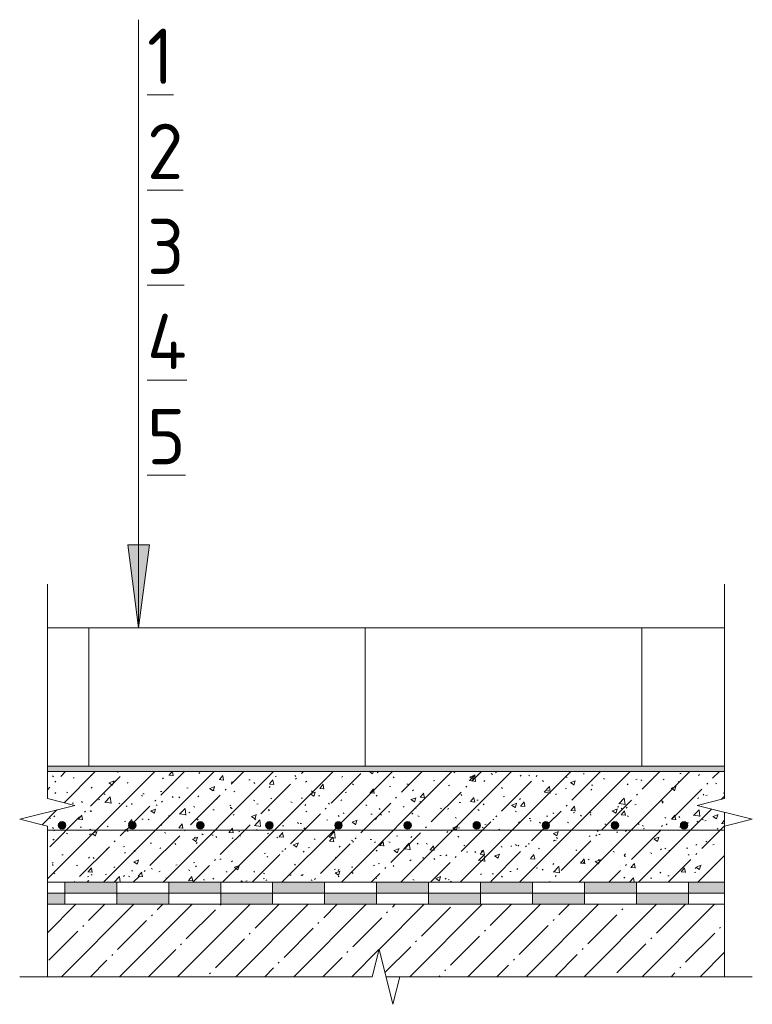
# Model space of a CAD drawing. Header units: millimetres. Extents: x 786 to 42540, y -7760 to 3796.
# Tile 15 of 256: x 4011 to 4276, y 3406 to 3762. Entities that reach past the tile are written whole.
import ezdxf

# ---------------------------------------------------------------- set-up
doc = ezdxf.new("R2010")
doc.units = ezdxf.units.MM
for name, color, linetype, lineweight in [('A-ANNO-NOTE', 7, 'Continuous', 5), ('A-DETL', 7, 'Continuous', 25), ('A-DETL-GENF', 7, 'Continuous', 13), ('G-ANNO-TEXT', 7, 'Continuous', 5)]:
    doc.layers.add(name, color=color, linetype=linetype, lineweight=lineweight)
doc.styles.add('GOST Common_1', font='GOST_Common.ttf', dxfattribs={"height": 20})
pattern_1 = [(0, (3224.5926, 0), (8.128, 2.032), [0.335, -5.761, 0.335, -5.761, -32.512]), (0, (3224.5926, 0), (8.128, 2.032), [-12.192, 0.335, -11.857, 0.335, -5.761, -14.224]), (0, (3224.5926, 0), (8.128, 2.032), [-30.48, 0.335, -3.729, 0.335, -9.825]), (120, (3227.6406, 1.016), (-5.8237636, 6.0230545), [0.335, -5.761, 0.335, -5.761, -32.512]), (120, (3227.6406, 1.016), (-5.8237636, 6.0230545), [-12.192, 0.335, -11.857, 0.335, -5.761, -14.224]), (120, (3227.6406, 1.016), (-5.8237636, 6.0230545), [-30.48, 0.335, -3.729, 0.335, -9.825]), (240, (3228.6566, 5.08), (-2.3042364, -8.0550545), [0.335, -5.761, 0.335, -5.761, -32.512]), (240, (3228.6566, 5.08), (-2.3042364, -8.0550545), [-12.192, 0.335, -11.857, 0.335, -5.761, -14.224]), (240, (3228.6566, 5.08), (-2.3042364, -8.0550545), [-30.48, 0.335, -3.729, 0.335, -9.825])]

# ---------------------------------------------------------------- blocks, each defined once
blk = doc.blocks.new('Линия разрыва - М 1_5-7660913-Пол_Тип 3_-2__брусчатка_рампа')
at = {"layer": 'A-DETL-GENF', "lineweight": 5}
for p, q in [((796.43, 3550.64), (796.43, 3558.14)), ((796.43, 3480.64), (796.43, 3550.64)), ((806.43, 3478.14), (796.43, 3480.64)), ((786.43, 3473.14), (806.43, 3478.14)), ((796.43, 3470.64), (786.43, 3473.14)), ((796.43, 3416.19), (796.43, 3470.64))]:
    blk.add_line(p, q, dxfattribs=at)
blk = doc.blocks.new('Линия разрыва - М 1_5-7660802-Пол_Тип 3_-2__брусчатка_рампа')
at = {"layer": 'A-DETL-GENF', "lineweight": 5}
for p, q in [((1041.43, 3550.64), (1041.43, 3558.14)), ((1041.43, 3550.64), (1041.43, 3480.64)), ((1041.43, 3480.64), (1031.43, 3478.14)), ((1031.43, 3478.14), (1051.43, 3473.14)), ((1051.43, 3473.14), (1041.43, 3470.64)), ((1041.43, 3470.64), (1041.43, 3416.19))]:
    blk.add_line(p, q, dxfattribs=at)
blk = doc.blocks.new('Линия разрыва - М 1_5-5780434-Пол_Тип 3_-2__брусчатка_рампа')
at = {"layer": 'A-DETL-GENF', "lineweight": 5}
for p, q in [((916.43, 3426.19), (913.93, 3416.19)), ((921.43, 3406.19), (916.43, 3426.19)), ((793.93, 3416.19), (786.43, 3416.19)), ((913.93, 3416.19), (793.93, 3416.19)), ((923.93, 3416.19), (921.43, 3406.19)), ((1043.93, 3416.19), (923.93, 3416.19)), ((1043.93, 3416.19), (1051.43, 3416.19))]:
    blk.add_line(p, q, dxfattribs=at)
blk = doc.blocks.new('Стрелка 15гр_черная - Стрелка 15гр_ черная-5807134-Пол_Тип 3_-2__брусчатка_рампа')
at = {"layer": 'A-ANNO-NOTE'}
blk.add_hatch(color=256, dxfattribs=at).paths.add_polyline_path([(825.49, 3572.39), (833.39, 3572.39), (829.44, 3542.39)])
for p, q in [((829.44, 3542.39), (829.44, 3762.39)), ((829.44, 3542.39), (825.49, 3572.39)), ((825.49, 3572.39), (833.39, 3572.39)), ((825.49, 3572.39), (829.44, 3542.39)), ((833.39, 3572.39), (825.49, 3572.39)), ((829.44, 3542.39), (833.39, 3572.39)), ((829.44, 3542.39), (833.39, 3572.39))]:
    blk.add_line(p, q, dxfattribs=at)

msp = doc.modelspace()

# ---------------------------------------------------------------- hatches: boundary and pattern name
at = {"layer": 'A-DETL-GENF', "lineweight": 5}
h = msp.add_hatch(dxfattribs=at)
h.set_pattern_fill('FP_3', color=256, style=0, pattern_type=2)
h.set_pattern_definition(pattern_1)
h.paths.add_polyline_path([(4143.36, 3490.39), (4266.02, 3490.39), (4266.02, 3492.39), (4021.02, 3492.39), (4021.02, 3490.39), (4053.22, 3490.39)])
h = msp.add_hatch(dxfattribs=at)
h.set_pattern_fill('FP_3', color=256, style=0, pattern_type=2)
h.set_pattern_definition(pattern_1)
h.paths.add_polyline_path([(4143.36, 3490.39), (4266.02, 3490.39), (4266.02, 3492.39), (4021.02, 3492.39), (4021.02, 3490.39), (4053.22, 3490.39)])
h = msp.add_hatch(dxfattribs=at)
h.set_pattern_fill('FP_2', color=256, style=0, pattern_type=2)
h.set_pattern_definition([(45, (3224.593, 0), (-10.74944, 10.74944), [15.202, -2.534, 0.507, -2.534]), (45, (3224.593, 10.743), (-10.74944, 10.74944), []), (50, (3224.593, 0), (18.17249, -1.59005), [1.9, -20.903]), (355, (3224.593, 0), (-3.51537, 19.05791), [1.52, -16.722]), (100.451, (3226.107, -0.132), (14.65764, 17.4676), [1.615, -17.764]), (46.184, (3224.593, 5.067), (27.04027, -4.19391), [2.85, -31.354]), (96.636, (3226.846, 4.718), (23.6805, 24.6809), [2.422, -26.647]), (351.184, (3224.593, 5.067), (23.68146, 24.68113), [2.28, -25.083]), (21, (3227.127, 3.8), (15.123144, -10.20089), [1.9, -20.903]), (326, (3227.127, 3.8), (6.16484, 18.37271), [1.52, -16.722]), (71.451, (3228.387, 2.95), (21.28832, 8.17134), [1.615, -17.764]), (37.5, (3224.5926, 0), (0.308063, 8.434498), [0.478, -16.042, 0.478, -16.498, -16.785]), (37.5, (3224.5926, 0), (0.308063, 8.434498), [-33.495, 0.478, -16.308]), (7.5, (3224.593, 0), (6.665607, 9.993532), [0.478, -9.201, 0.478, -15.662, -6.397]), (7.5, (3224.593, 0), (6.665607, 9.993532), [-25.818, 0.478, -5.92]), (327.5, (3218.9426, 0), (13.525065, -0.571517), [0.478, -5.856, 0.478, -19.285, -26.223]), (327.5, (3218.9426, 0), (13.525065, -0.571517), [-26.097, 0.478, -25.746]), (317.5, (3216.409, 0), (14.7753, 2.536293), [0.478, -7.757, 0.478, -12.647, -18.622]), (317.5, (3216.409, 0), (14.7753, 2.536293), [-21.359, 0.478, -18.145])])
h.paths.add_polyline_path([(4143.36, 3450.39), (4266.02, 3450.39), (4266.02, 3475.64), (4256.02, 3478.14), (4266.02, 3480.64), (4266.02, 3490.39), (4021.02, 3490.39), (4021.02, 3480.64), (4031.02, 3478.14), (4011.02, 3473.14), (4021.02, 3470.64), (4021.02, 3450.39)])
h.paths.add_polyline_path([(4026.34, 3469.59), (4025.66, 3469.77), (4025.17, 3470.27), (4024.99, 3470.94), (4025.17, 3471.61), (4025.66, 3472.11), (4026.34, 3472.29), (4027.01, 3472.11), (4027.5, 3471.61), (4027.68, 3470.94), (4027.5, 3470.27), (4027.01, 3469.77)])
h.paths.add_polyline_path([(4176.34, 3469.59), (4175.66, 3469.77), (4175.17, 3470.27), (4174.99, 3470.94), (4175.17, 3471.61), (4175.66, 3472.11), (4176.34, 3472.29), (4177.01, 3472.11), (4177.5, 3471.61), (4177.68, 3470.94), (4177.5, 3470.27), (4177.01, 3469.77)])
h.paths.add_polyline_path([(4201.34, 3469.59), (4200.66, 3469.77), (4200.17, 3470.27), (4199.99, 3470.94), (4200.17, 3471.61), (4200.66, 3472.11), (4201.34, 3472.29), (4202.01, 3472.11), (4202.5, 3471.61), (4202.68, 3470.94), (4202.5, 3470.27), (4202.01, 3469.77)])
h.paths.add_polyline_path([(4226.34, 3469.59), (4225.66, 3469.77), (4225.17, 3470.27), (4224.99, 3470.94), (4225.17, 3471.61), (4225.66, 3472.11), (4226.34, 3472.29), (4227.01, 3472.11), (4227.5, 3471.61), (4227.68, 3470.94), (4227.5, 3470.27), (4227.01, 3469.77)])
h.paths.add_polyline_path([(4251.34, 3469.59), (4250.66, 3469.77), (4250.17, 3470.27), (4249.99, 3470.94), (4250.17, 3471.61), (4250.66, 3472.11), (4251.34, 3472.29), (4252.01, 3472.11), (4252.5, 3471.61), (4252.68, 3470.94), (4252.5, 3470.27), (4252.01, 3469.77)])
h.paths.add_polyline_path([(4076.34, 3469.59), (4075.66, 3469.77), (4075.17, 3470.27), (4074.99, 3470.94), (4075.17, 3471.61), (4075.66, 3472.11), (4076.34, 3472.29), (4077.01, 3472.11), (4077.5, 3471.61), (4077.68, 3470.94), (4077.5, 3470.27), (4077.01, 3469.77)])
h.paths.add_polyline_path([(4101.34, 3469.59), (4100.66, 3469.77), (4100.17, 3470.27), (4099.99, 3470.94), (4100.17, 3471.61), (4100.66, 3472.11), (4101.34, 3472.29), (4102.01, 3472.11), (4102.5, 3471.61), (4102.68, 3470.94), (4102.5, 3470.27), (4102.01, 3469.77)])
h.paths.add_polyline_path([(4126.34, 3469.59), (4125.66, 3469.77), (4125.17, 3470.27), (4124.99, 3470.94), (4125.17, 3471.61), (4125.66, 3472.11), (4126.34, 3472.29), (4127.01, 3472.11), (4127.5, 3471.61), (4127.68, 3470.94), (4127.5, 3470.27), (4127.01, 3469.77)])
h.paths.add_polyline_path([(4151.34, 3469.59), (4150.66, 3469.77), (4150.17, 3470.27), (4149.99, 3470.94), (4150.17, 3471.61), (4150.66, 3472.11), (4151.34, 3472.29), (4152.01, 3472.11), (4152.5, 3471.61), (4152.68, 3470.94), (4152.5, 3470.27), (4152.01, 3469.77)])
h.paths.add_polyline_path([(4051.75, 3469.61), (4051.07, 3469.79), (4050.58, 3470.29), (4050.4, 3470.96), (4050.58, 3471.63), (4051.07, 3472.13), (4051.75, 3472.31), (4052.44, 3472.11), (4052.92, 3471.63), (4053.09, 3470.94), (4052.92, 3470.29), (4052.35, 3469.77)])
at = {"layer": 'A-DETL-GENF'}
for points in [[(4026.34, 3469.59), (4027.01, 3469.77), (4027.5, 3470.27), (4027.68, 3470.94), (4027.5, 3471.61), (4027.01, 3472.11), (4026.34, 3472.29), (4025.66, 3472.11), (4025.17, 3471.61), (4024.99, 3470.94), (4025.17, 3470.27), (4025.66, 3469.77)], [(4051.75, 3469.61), (4052.42, 3469.79), (4052.92, 3470.29), (4053.1, 3470.96), (4052.92, 3471.63), (4052.42, 3472.13), (4051.75, 3472.31), (4051.07, 3472.13), (4050.58, 3471.63), (4050.4, 3470.96), (4050.58, 3470.29), (4051.07, 3469.79)], [(4076.34, 3469.59), (4077.01, 3469.77), (4077.5, 3470.27), (4077.68, 3470.94), (4077.5, 3471.61), (4077.01, 3472.11), (4076.34, 3472.29), (4075.66, 3472.11), (4075.17, 3471.61), (4074.99, 3470.94), (4075.17, 3470.27), (4075.66, 3469.77)], [(4101.34, 3469.59), (4102.01, 3469.77), (4102.5, 3470.27), (4102.68, 3470.94), (4102.5, 3471.61), (4102.01, 3472.11), (4101.34, 3472.29), (4100.66, 3472.11), (4100.17, 3471.61), (4099.99, 3470.94), (4100.17, 3470.27), (4100.66, 3469.77)], [(4126.34, 3469.59), (4127.01, 3469.77), (4127.5, 3470.27), (4127.68, 3470.94), (4127.5, 3471.61), (4127.01, 3472.11), (4126.34, 3472.29), (4125.66, 3472.11), (4125.17, 3471.61), (4124.99, 3470.94), (4125.17, 3470.27), (4125.66, 3469.77)], [(4151.34, 3469.59), (4152.01, 3469.77), (4152.5, 3470.27), (4152.68, 3470.94), (4152.5, 3471.61), (4152.01, 3472.11), (4151.34, 3472.29), (4150.66, 3472.11), (4150.17, 3471.61), (4149.99, 3470.94), (4150.17, 3470.27), (4150.66, 3469.77)], [(4176.34, 3469.59), (4177.01, 3469.77), (4177.5, 3470.27), (4177.68, 3470.94), (4177.5, 3471.61), (4177.01, 3472.11), (4176.34, 3472.29), (4175.66, 3472.11), (4175.17, 3471.61), (4174.99, 3470.94), (4175.17, 3470.27), (4175.66, 3469.77)], [(4201.34, 3469.59), (4202.01, 3469.77), (4202.5, 3470.27), (4202.68, 3470.94), (4202.5, 3471.61), (4202.01, 3472.11), (4201.34, 3472.29), (4200.66, 3472.11), (4200.17, 3471.61), (4199.99, 3470.94), (4200.17, 3470.27), (4200.66, 3469.77)], [(4226.34, 3469.59), (4227.01, 3469.77), (4227.5, 3470.27), (4227.68, 3470.94), (4227.5, 3471.61), (4227.01, 3472.11), (4226.34, 3472.29), (4225.66, 3472.11), (4225.17, 3471.61), (4224.99, 3470.94), (4225.17, 3470.27), (4225.66, 3469.77)], [(4251.34, 3469.59), (4252.01, 3469.77), (4252.5, 3470.27), (4252.68, 3470.94), (4252.5, 3471.61), (4252.01, 3472.11), (4251.34, 3472.29), (4250.66, 3472.11), (4250.17, 3471.61), (4249.99, 3470.94), (4250.17, 3470.27), (4250.66, 3469.77)]]:
    msp.add_hatch(color=256, dxfattribs=at).paths.add_polyline_path(points)
at = {"layer": 'A-DETL-GENF', "true_color": 0x808080}
h = msp.add_hatch(color=8, dxfattribs=at)
h.paths.add_polyline_path([(4143.36, 3446.39), (4158.92, 3446.39), (4158.92, 3450.39), (4140.12, 3450.39), (4140.12, 3446.39)])
h.paths.add_polyline_path([(4083.73, 3446.39), (4083.73, 3450.39), (4064.93, 3450.39), (4064.93, 3446.39)])
h.paths.add_polyline_path([(4102.52, 3446.39), (4121.32, 3446.39), (4121.32, 3450.39), (4102.52, 3450.39)])
h.paths.add_polyline_path([(4266.02, 3446.39), (4266.02, 3450.39), (4252.9, 3450.39), (4252.9, 3446.39)])
h.paths.add_polyline_path([(4234.11, 3446.39), (4234.11, 3450.39), (4215.31, 3450.39), (4215.31, 3446.39)])
h.paths.add_polyline_path([(4046.13, 3446.39), (4046.13, 3450.39), (4027.34, 3450.39), (4027.34, 3446.39)])
h.paths.add_polyline_path([(4196.51, 3446.39), (4196.51, 3450.39), (4177.71, 3450.39), (4177.71, 3446.39)])
h = msp.add_hatch(color=8, dxfattribs=at)
h.paths.add_polyline_path([(4021.02, 3442.39), (4027.34, 3442.39), (4027.34, 3446.39), (4021.02, 3446.39), (4021.02, 3443.74)])
h.paths.add_polyline_path([(4252.9, 3442.39), (4252.9, 3446.39), (4234.11, 3446.39), (4234.11, 3442.39)])
h.paths.add_polyline_path([(4046.13, 3442.39), (4064.93, 3442.39), (4064.93, 3446.39), (4046.13, 3446.39)])
h.paths.add_polyline_path([(4215.31, 3442.39), (4215.31, 3446.39), (4196.51, 3446.39), (4196.51, 3442.39)])
h.paths.add_polyline_path([(4083.73, 3442.39), (4102.52, 3442.39), (4102.52, 3446.39), (4083.73, 3446.39)])
h.paths.add_polyline_path([(4177.71, 3442.39), (4177.71, 3446.39), (4158.92, 3446.39), (4158.92, 3442.39)])
h.paths.add_polyline_path([(4121.32, 3442.39), (4140.12, 3442.39), (4140.12, 3446.39), (4121.32, 3446.39)])
at = {"layer": 'A-DETL-GENF', "lineweight": 5}
h = msp.add_hatch(dxfattribs=at)
h.set_pattern_fill('FP_1', color=256, style=0, pattern_type=2)
h.set_pattern_definition([(45, (3224.593, 0), (-10.500536, 10.500536), [14.85, -2.475, 0.495, -2.475]), (45, (3224.593, 10.494), (-10.500536, 10.500536), [])])
h.paths.add_polyline_path([(4146.02, 3416.19), (4266.02, 3416.19), (4266.02, 3442.39), (4021.02, 3442.39), (4021.02, 3416.19), (4138.52, 3416.19), (4141.02, 3426.19), (4143.52, 3416.19)])

# ---------------------------------------------------------------- linework, layer by layer
at = {"layer": 'A-DETL', "lineweight": 5}
for p, q in [((4266.02, 3542.39), (4021.02, 3542.39)), ((4036.02, 3542.39), (4036.02, 3492.39)), ((4136.02, 3542.39), (4136.02, 3492.39)), ((4236.02, 3542.39), (4236.02, 3492.39)), ((4021.02, 3492.39), (4266.02, 3492.39)), ((4021.02, 3490.39), (4266.02, 3490.39)), ((4266.02, 3470.64), (4266.02, 3475.64)), ((4021.02, 3469.14), (4266.02, 3469.14)), ((4021.02, 3450.39), (4266.02, 3450.39)), ((4027.34, 3450.39), (4027.34, 3446.39)), ((4046.13, 3446.39), (4046.13, 3450.39)), ((4064.93, 3450.39), (4064.93, 3446.39)), ((4083.73, 3446.39), (4083.73, 3450.39)), ((4102.52, 3450.39), (4102.52, 3446.39)), ((4121.32, 3446.39), (4121.32, 3450.39)), ((4140.12, 3450.39), (4140.12, 3446.39)), ((4158.92, 3446.39), (4158.92, 3450.39)), ((4177.71, 3450.39), (4177.71, 3446.39)), ((4196.51, 3446.39), (4196.51, 3450.39)), ((4215.31, 3450.39), (4215.31, 3446.39)), ((4234.11, 3446.39), (4234.11, 3450.39)), ((4252.9, 3450.39), (4252.9, 3446.39)), ((4027.34, 3446.39), (4021.02, 3446.39)), ((4027.34, 3446.39), (4046.13, 3446.39)), ((4027.34, 3442.39), (4027.34, 3446.39)), ((4064.93, 3446.39), (4046.13, 3446.39)), ((4046.13, 3446.39), (4046.13, 3442.39)), ((4064.93, 3446.39), (4083.73, 3446.39)), ((4064.93, 3442.39), (4064.93, 3446.39)), ((4102.52, 3446.39), (4083.73, 3446.39)), ((4083.73, 3446.39), (4083.73, 3442.39)), ((4102.52, 3446.39), (4121.32, 3446.39)), ((4102.52, 3442.39), (4102.52, 3446.39)), ((4140.12, 3446.39), (4121.32, 3446.39)), ((4121.32, 3446.39), (4121.32, 3442.39)), ((4140.12, 3446.39), (4158.92, 3446.39)), ((4140.12, 3442.39), (4140.12, 3446.39)), ((4177.71, 3446.39), (4158.92, 3446.39)), ((4158.92, 3446.39), (4158.92, 3442.39)), ((4177.71, 3446.39), (4196.51, 3446.39)), ((4177.71, 3442.39), (4177.71, 3446.39)), ((4215.31, 3446.39), (4196.51, 3446.39)), ((4196.51, 3446.39), (4196.51, 3442.39)), ((4215.31, 3446.39), (4234.11, 3446.39)), ((4215.31, 3442.39), (4215.31, 3446.39)), ((4252.9, 3446.39), (4234.11, 3446.39)), ((4234.11, 3446.39), (4234.11, 3442.39)), ((4252.9, 3446.39), (4266.02, 3446.39)), ((4252.9, 3442.39), (4252.9, 3446.39)), ((4143.52, 3416.19), (4148.52, 3416.19))]:
    msp.add_line(p, q, dxfattribs=at)
at = {"layer": 'A-DETL', "lineweight": 13}
msp.add_line((4266.02, 3442.39), (4021.02, 3442.39), dxfattribs=at)
at = {"layer": 'A-DETL', "lineweight": 5}
for centre, start, end in [((4026.34, 3470.94), 0, 180), ((4026.34, 3470.94), 180, 0), ((4051.75, 3470.96), 0, 180), ((4051.75, 3470.96), 180, 0), ((4076.34, 3470.94), 0, 180), ((4076.34, 3470.94), 180, 0), ((4101.34, 3470.94), 0, 180), ((4101.34, 3470.94), 180, 0), ((4126.34, 3470.94), 0, 180), ((4126.34, 3470.94), 180, 0), ((4151.34, 3470.94), 0, 180), ((4151.34, 3470.94), 180, 0), ((4176.34, 3470.94), 0, 180), ((4176.34, 3470.94), 180, 0), ((4201.34, 3470.94), 0, 180), ((4201.34, 3470.94), 180, 0), ((4226.34, 3470.94), 0, 180), ((4226.34, 3470.94), 180, 0), ((4251.34, 3470.94), 0, 180), ((4251.34, 3470.94), 180, 0)]:
    msp.add_arc(centre, 1.35, start, end, dxfattribs=at)

# ---------------------------------------------------------------- block references
at = {"layer": 'A-ANNO-NOTE'}
msp.add_blockref('Стрелка 15гр_черная - Стрелка 15гр_ черная-5807134-Пол_Тип 3_-2__брусчатка_рампа', (3224.59, 0), dxfattribs=at)
at = {"layer": 'A-DETL-GENF'}
for name in ['Линия разрыва - М 1_5-7660913-Пол_Тип 3_-2__брусчатка_рампа', 'Линия разрыва - М 1_5-7660802-Пол_Тип 3_-2__брусчатка_рампа', 'Линия разрыва - М 1_5-5780434-Пол_Тип 3_-2__брусчатка_рампа']:
    msp.add_blockref(name, (3224.59, 0), dxfattribs=at)

# ---------------------------------------------------------------- texts
at = {"layer": 'G-ANNO-TEXT', "char_height": 20, "attachment_point": 1, "style": 'GOST Common_1'}
for s, insert, width in [('\\L\\fGOST Common|b0|i0|c204|p34|;\\L1', (4057.11, 3759.15), 12.0253), ('\\L\\fGOST Common|b0|i0|c204|p34|;\\L2', (4057.11, 3724.76), 17.6371), ('\\L\\fGOST Common|b0|i0|c204|p34|;\\L3', (4057.11, 3690.36), 16.8354), ('\\L\\fGOST Common|b0|i0|c204|p34|;\\L4', (4057.11, 3655.97), 20.0422), ('\\L\\fGOST Common|b0|i0|c204|p34|;\\L5', (4057.11, 3621.57), 17.6371)]:
    msp.add_mtext(s, dxfattribs=dict(at, insert=insert, width=width))

doc.saveas('drawing.dxf')
